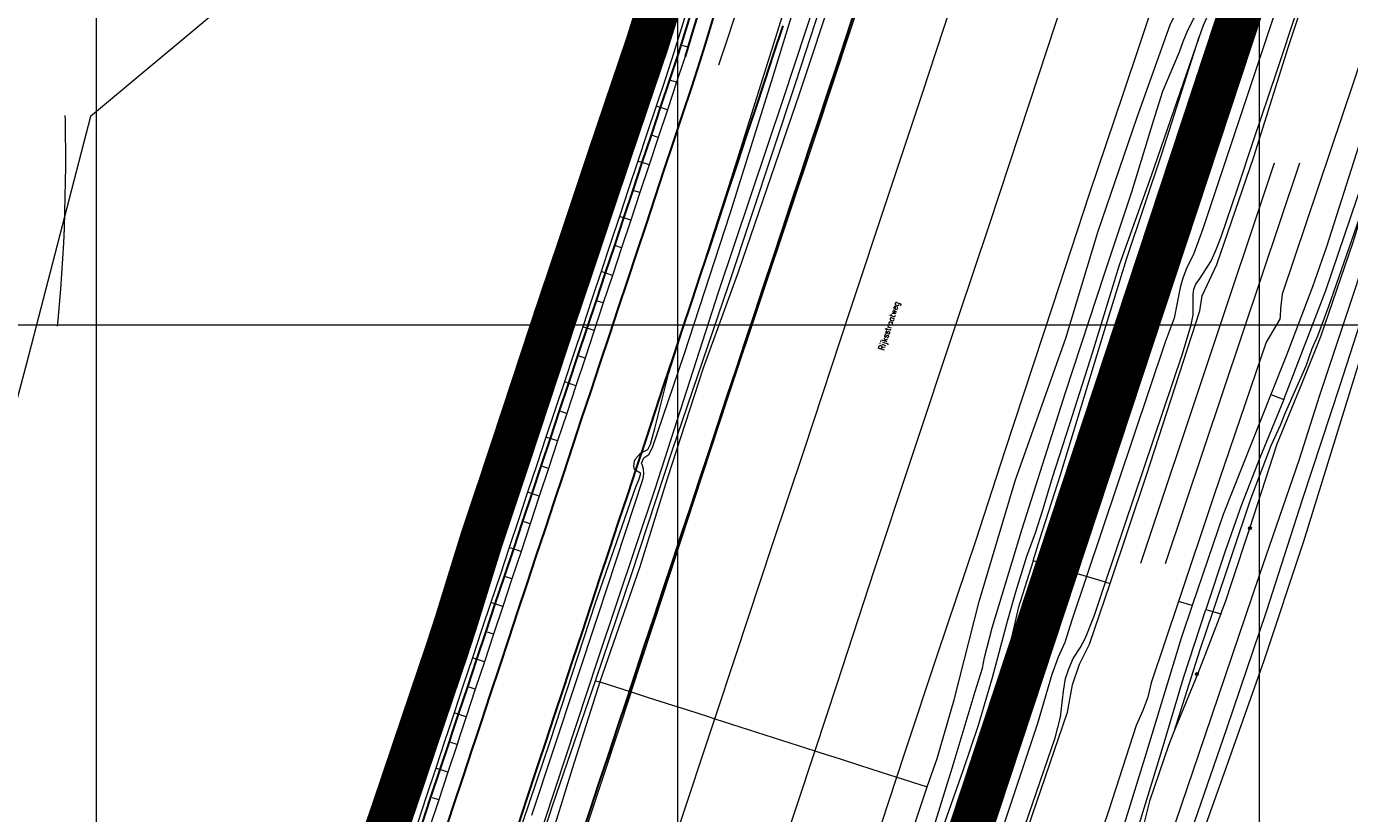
# Model space of a CAD drawing. Header units: metres. Extents: x 102313 to 104557, y 415820 to 422103.
# Tile 24 of 256: x 103288 to 103516, y 418016 to 418151. Entities that reach past the tile are written whole.
import ezdxf
from ezdxf.enums import TextEntityAlignment as Align

# ---------------------------------------------------------------- set-up
doc = ezdxf.new("R2010")
doc.units = ezdxf.units.M
doc.header["$MEASUREMENT"] = 0
for name, pattern in [('DGN Style 2', [121.043411, 72.626047, -48.417365]), ('DGN Style 3', [169.460776, 121.043411, -48.417365]), ('DGN Style 5', [84.730388, 36.313023, -48.417365]), ('KG-GV', [42, 12, -6, 0, -6, 12, -6])]:
    doc.linetypes.add(name, pattern=pattern)
for name, color, linetype, lineweight in [('00-50m-Bowgr-markering rijstrook', 4, 'DGN Style 5', 0), ('00-Beschermingszone binnenzijde', 41, 'Continuous', 0), ('00-Coordinaten', 7, 'Continuous', 0), ('00-Exploitatie-BPGrens', 7, 'Continuous', 40), ('05-Milieucategorie RW', 6, 'DGN Style 5', 0), ('Berm', 92, 'Continuous', 0), ('BOMEN', 7, 'Continuous', 0), ('N-WE-GW-GRONDWERK_KRUIN-G', 3, 'Continuous', 30), ('N-WE-GW-TALUDARCERING-G', 90, 'Continuous', 13), ('N-WE-GW-WATERGANG-G', 90, 'Continuous', 0), ('N-WE-GW-WATERGANG_WATERLIJN-G', 130, 'Continuous', 30), ('N-WE-KG-GRONDVERWERVING-G', 130, 'KG-GV', 30), ('N-WE-VH-KANTVERHARDING-GD', 6, 'Continuous', 30), ('Oever_slootkant', 92, 'Continuous', 0), ('Spoor_as', 30, 'DGN Style 2', 0), ('Spoorbaan', 7, 'Continuous', 0), ('Straatnaam_BAG', 7, 'Continuous', 0), ('Terrein_gras', 3, 'Continuous', 0), ('Terrein_onbegroeid', 94, 'Continuous', 0), ('water', 2, 'Continuous', 0), ('Wegdeel', 254, 'Continuous', 0)]:
    doc.layers.add(name, color=color, linetype=linetype, lineweight=lineweight)
doc.styles.add('Style-STANDARD', font='STANDARD.shx')

# ---------------------------------------------------------------- blocks, each defined once
blk = doc.blocks.new('145_24')
at = {"layer": 'BOMEN'}
h = blk.add_hatch(color=7, dxfattribs=at)
edge = h.paths.add_edge_path()
edge.add_arc((0, 0), 0.25, 0, 360)
blk.add_circle((0, 0), 0.25, dxfattribs=at)

msp = doc.modelspace()

# ---------------------------------------------------------------- linework, layer by layer
at = {"layer": '00-50m-Bowgr-markering rijstrook', "flags": 128}
msp.add_lwpolyline([(103569.976, 418639.684), (103568.118, 418633.812), (103566.608, 418629.049), (103565.096, 418624.286), (103563.582, 418619.524), (103562.066, 418614.763), (103560.547, 418610.003), (103559.026, 418605.243), (103557.503, 418600.484), (103555.978, 418595.726), (103554.451, 418590.969), (103552.922, 418586.212), (103551.39, 418581.456), (103549.856, 418576.7), (103548.32, 418571.946), (103546.782, 418567.192), (103545.241, 418562.438), (103543.698, 418557.686), (103542.154, 418552.934), (103540.606, 418548.183), (103539.057, 418543.432), (103537.506, 418538.683), (103535.952, 418533.934), (103534.396, 418529.185), (103532.838, 418524.438), (103531.278, 418519.691), (103529.716, 418514.945), (103528.151, 418510.199), (103526.584, 418505.455), (103525.015, 418500.711), (103523.792, 418497.018), (103523.444, 418495.967), (103521.871, 418491.221), (103520.299, 418486.474), (103518.726, 418481.728), (103517.153, 418476.982), (103515.58, 418472.236), (103514.007, 418467.49), (103512.706, 418463.562), (103512.435, 418462.743), (103510.862, 418457.997), (103509.289, 418453.251), (103507.716, 418448.505), (103506.143, 418443.759), (103504.571, 418439.013), (103502.998, 418434.266), (103501.425, 418429.52), (103499.852, 418424.774), (103498.279, 418420.028), (103496.707, 418415.282), (103495.134, 418410.535), (103493.561, 418405.789), (103491.988, 418401.043), (103490.415, 418396.297), (103488.843, 418391.551), (103487.27, 418386.804), (103485.697, 418382.058), (103484.124, 418377.312), (103482.551, 418372.566), (103480.979, 418367.82), (103479.406, 418363.073), (103477.833, 418358.327), (103476.26, 418353.581), (103474.687, 418348.835), (103473.115, 418344.089), (103471.542, 418339.343), (103469.969, 418334.596), (103468.396, 418329.85), (103466.823, 418325.104), (103465.251, 418320.358), (103463.678, 418315.612), (103462.105, 418310.865), (103460.532, 418306.119), (103458.959, 418301.373), (103457.387, 418296.627), (103455.814, 418291.881), (103454.241, 418287.134), (103452.668, 418282.388), (103451.095, 418277.642), (103449.523, 418272.896), (103447.95, 418268.15), (103446.377, 418263.404), (103444.804, 418258.657), (103443.231, 418253.911), (103441.659, 418249.165), (103440.086, 418244.419), (103438.513, 418239.673), (103436.94, 418234.926), (103435.367, 418230.18), (103433.795, 418225.434), (103432.222, 418220.688), (103430.649, 418215.942), (103429.076, 418211.195), (103427.503, 418206.449), (103425.931, 418201.703), (103424.358, 418196.957), (103422.785, 418192.211), (103421.212, 418187.465), (103419.639, 418182.718), (103418.067, 418177.972), (103416.494, 418173.226), (103414.921, 418168.48), (103413.348, 418163.734), (103411.775, 418158.987), (103410.203, 418154.241), (103408.63, 418149.495), (103407.057, 418144.749)], dxfattribs=at)
at = {"layer": '00-Beschermingszone binnenzijde', "linetype": 'DGN Style 3', "flags": 128}
msp.add_lwpolyline([(102955.888, 418283.238), (102963.002, 418284.475), (102985.492, 418288.102), (102986.15, 418283.937), (102990.605, 418250.056), (102992.1, 418239.95), (103010.671, 418228.943), (103015.526, 418226.006), (103053.074, 418203.295), (103073.944, 418191.207), (103095.46, 418178.421), (103125.325, 418160.91), (103145.656, 418148.558), (103153.223, 418144.159), (103157.351, 418146.903), (103167.507, 418154.969), (103185.753, 418168.734), (103204.294, 418182.8), (103206.322, 418184.421), (103208.302, 418186.005), (103209.781, 418187.188), (103212.588, 418193.593), (103227.52, 418229.946), (103328.812, 418160.807), (103299.053, 418135.905), (103288.034, 418093.455), (103282.268, 418071.915), (103269.518, 418022.359), (103265.543, 418006.253), (103262.432, 417995.434), (103262.347, 417994.661), (103261.564, 417991.803), (103251.935, 417956.685), (103251.61, 417956.774), (103249.532, 417950.104), (103247.953, 417944.702), (103245.428, 417934.239), (103242.966, 417926.346), (103241.985, 417904.979), (103237.035, 417888.589), (103232.839, 417886.213), (103230.665, 417878.845), (103228.413, 417870.041), (103225.157, 417857.037), (103222.94, 417847.91), (103220.422, 417836.904), (103215.937, 417818.422), (103212.006, 417804.363), (103205.999, 417782.024), (103198.485, 417754.493), (103190.353, 417723.898), (103175.986, 417669.155), (103168.055, 417639.399), (103166.098, 417632.187), (103164.265, 417623.277), (103162.418, 417618.141), (103160.965, 417612.692), (103158.63, 417603.018), (103156.953, 417598.608), (103155.742, 417593.238), (103152.868, 417581.128), (103133.088, 417586.25), (103123.794, 417588.543), (103126.514, 417600), (103128.155, 417607.283), (103129.914, 417611.906), (103131.886, 417620.077), (103133.758, 417627.097), (103135.311, 417631.416), (103136.901, 417639.144), (103139.084, 417647.19), (103146.983, 417676.826), (103161.348, 417731.559), (103169.517, 417762.296), (103177.043, 417789.869), (103183.074, 417812.297), (103186.905, 417826.001), (103191.222, 417843.787), (103193.74, 417854.796), (103196.03, 417864.222), (103199.33, 417877.402), (103201.737, 417886.811), (103204.281, 417895.432), (103206.371, 417902.76), (103207.111, 417905.209), (103208.642, 417906.986), (103211.792, 417908.77), (103212.188, 417910.082), (103213.168, 417931.424), (103213.193, 417932.534), (103214.511, 417935.868), (103216.496, 417942.233), (103218.958, 417952.433), (103220.811, 417958.774), (103222.883, 417965.424), (103226.647, 417982.196), (103228.929, 417991.392), (103229.971, 417993.814), (103230.935, 417993.55), (103232.631, 417999.736), (103232.782, 418000.286), (103232.887, 418001.245), (103236.554, 418013.996), (103240.428, 418029.691), (103253.25, 418079.531), (103259.025, 418101.103), (103271.52, 418149.24), (103272.546, 418152.842), (103279.159, 418158.376), (103241.198, 418184.287), (103240.205, 418181.871), (103236.483, 418173.378), (103235.923, 418172.258), (103235.236, 418171.043), (103234.253, 418169.54), (103233.163, 418168.113), (103231.974, 418166.769), (103230.543, 418165.379), (103227.043, 418162.579), (103225.06, 418160.993), (103222.73, 418159.13), (103203.853, 418144.809), (103185.873, 418131.245), (103175.014, 418122.62), (103167.381, 418117.548), (103156.896, 418112.373), (103156.548, 418112.254), (103155.268, 418111.925), (103153.958, 418111.754), (103152.639, 418111.744), (103151.326, 418111.892), (103150.041, 418112.197), (103148.803, 418112.655), (103147.63, 418113.26), (103143.362, 418115.191), (103130.328, 418122.768), (103109.949, 418135.149), (103080.21, 418152.586), (103058.763, 418165.331), (103037.791, 418177.478), (103000, 418200.336), (102995.258, 418203.205), (102968.479, 418219.077), (102967.741, 418219.474), (102966.816, 418220.133), (102965.991, 418220.915), (102965.282, 418221.803), (102964.707, 418222.783), (102964.274, 418223.834), (102963.995, 418224.935), (102960.893, 418245.905), (102956.457, 418279.639), (102955.888, 418283.238)], close=True, dxfattribs=at)
at = {"layer": '00-Coordinaten'}
for p, q in [((103300, 420000), (103300, 417600)), ((103400, 420000), (103400, 417600)), ((103500, 420000), (103500, 417600)), ((104100, 418100), (102600, 418100))]:
    msp.add_line(p, q, dxfattribs=at)
at = {"layer": '00-Exploitatie-BPGrens', "ltscale": 2, "const_width": 3, "flags": 128}
msp.add_lwpolyline([(103397.043, 418155.686), (103395.545, 418150.915), (103394.781, 418148.473), (103393.263, 418143.992), (103391.659, 418139.256), (103390.058, 418134.519), (103388.456, 418129.781), (103386.866, 418125.038), (103385.285, 418120.294), (103383.704, 418115.551), (103382.118, 418110.811), (103380.519, 418106.075), (103378.919, 418101.334), (103377.355, 418096.581), (103375.791, 418091.831), (103374.227, 418087.083), (103372.661, 418082.334), (103371.096, 418077.587), (103369.522, 418072.843), (103367.935, 418068.103), (103366.344, 418063.351), (103364.858, 418058.564), (103363.383, 418053.784), (103361.911, 418049.013), (103360.371, 418044.27), (103358.772, 418039.538), (103357.171, 418034.802), (103356.075, 418031.558), (103355.569, 418030.06), (103353.966, 418025.308), (103352.367, 418020.557), (103350.755, 418015.811), (103349.125, 418011.071)], dxfattribs=at)
at = {"layer": '05-Milieucategorie RW', "flags": 128}
msp.add_lwpolyline([(103232.591, 417943.781, 0.0310361), (103252.615, 417975.14), (103257.149, 417983.318, 0.2941807), (103235.724, 418307.51, 0.1521754), (103116.04, 418439.911), (103106.534, 418445.529, 0.2255848), (102849.984, 418468.689)], format="xyb", dxfattribs=at)
at = {"layer": 'Berm', "flags": 128}
for points in [[(103386.609, 418038.663), (103381.844, 418023.714), (103374.204, 417998.91), (103366.548, 417976.088), (103359.666, 417955.463), (103352.58, 417934.61), (103343.302, 417906.687), (103336.699, 417886.335), (103328.695, 417862.082), (103319.311, 417835.975), (103312.963, 417815.306), (103307.996, 417799.825), (103301.954, 417781.474), (103296.567, 417765.56), (103289.342, 417745.031), (103283.652, 417726.967), (103277.207, 417707.501), (103270.189, 417685.115)], [(103386.609, 418038.663), (103392.014, 418036.955)], [(103406.415, 418032.339), (103423.629, 418026.821)], [(103437.714, 418022.306), (103442.899, 418020.642)]]:
    msp.add_lwpolyline(points, dxfattribs=at)
at = {"layer": 'N-WE-GW-GRONDWERK_KRUIN-G', "flags": 128}
msp.add_lwpolyline([(103404.144, 418155.646), (103402.688, 418150.863), (103401.287, 418146.261)], dxfattribs=at)
at = {"layer": 'N-WE-GW-TALUDARCERING-G', "flags": 128}
for points in [[(103396.368, 418150.195), (103397.848, 418149.74)], [(103401.764, 418147.824), (103400.805, 418148.118)], [(103394.21, 418143.671), (103394.963, 418143.421)], [(103399.814, 418141.814), (103398.857, 418142.133)], [(103392.606, 418138.935), (103394.136, 418138.426)], [(103398.241, 418137.068), (103396.321, 418137.707)], [(103391.005, 418134.199), (103391.781, 418133.94)], [(103396.668, 418132.322), (103395.705, 418132.643)], [(103389.404, 418129.462), (103390.977, 418128.938)], [(103395.095, 418127.576), (103393.162, 418128.219)], [(103387.814, 418124.721), (103388.606, 418124.458)], [(103393.523, 418122.829), (103392.553, 418123.152)], [(103386.234, 418119.978), (103387.818, 418119.45)], [(103391.95, 418118.083), (103390.003, 418118.731)], [(103384.653, 418115.234), (103385.446, 418114.97)], [(103390.377, 418113.337), (103389.4, 418113.662)], [(103383.066, 418110.493), (103384.659, 418109.962)], [(103388.804, 418108.591), (103386.844, 418109.244)], [(103381.467, 418105.755), (103382.273, 418105.487)], [(103387.231, 418103.845), (103386.248, 418104.172)], [(103379.868, 418101.018), (103381.5, 418100.475)], [(103385.659, 418099.098), (103383.685, 418099.756)], [(103378.305, 418096.269), (103379.112, 418096)], [(103384.086, 418094.352), (103383.095, 418094.682)], [(103376.742, 418091.519), (103378.34, 418090.987)], [(103382.513, 418089.606), (103380.525, 418090.268)], [(103375.177, 418086.77), (103375.969, 418086.507)], [(103380.94, 418084.86), (103379.943, 418085.192)], [(103373.611, 418082.022), (103375.18, 418081.499)], [(103379.367, 418080.114), (103377.365, 418080.78)], [(103372.045, 418077.273), (103372.823, 418077.014)], [(103377.795, 418075.368), (103376.79, 418075.702)], [(103370.471, 418072.528), (103372.021, 418072.012)], [(103376.222, 418070.621), (103374.205, 418071.293)], [(103368.883, 418067.786), (103369.662, 418067.527)], [(103374.649, 418065.875), (103373.637, 418066.212)], [(103367.296, 418063.045), (103368.86, 418062.524)], [(103373.076, 418061.129), (103371.045, 418061.805)], [(103365.813, 418058.27), (103366.547, 418058.026)], [(103371.503, 418056.383), (103370.484, 418056.722)], [(103364.339, 418053.492), (103365.701, 418053.039)], [(103369.931, 418051.637), (103367.885, 418052.318)], [(103362.866, 418048.714), (103363.493, 418048.505)], [(103368.358, 418046.89), (103367.331, 418047.232)], [(103361.321, 418043.959), (103362.541, 418043.553)], [(103366.785, 418042.144), (103364.725, 418042.831)], [(103359.72, 418039.222), (103360.34, 418039.015)], [(103365.212, 418037.398), (103364.178, 418037.742)], [(103358.12, 418034.485), (103359.38, 418034.065)], [(103363.639, 418032.652), (103361.564, 418033.343)], [(103356.519, 418029.748), (103357.16, 418029.535)], [(103362.067, 418027.906), (103361.025, 418028.253)], [(103354.921, 418025.011), (103356.222, 418024.578)], [(103360.496, 418023.159), (103358.405, 418023.854)], [(103353.326, 418020.272), (103353.987, 418020.053)], [(103358.929, 418018.411), (103357.879, 418018.759)]]:
    msp.add_lwpolyline(points, dxfattribs=at)
at = {"layer": 'N-WE-GW-WATERGANG-G', "flags": 128}
for points in [[(103397.997, 418155.386), (103396.5, 418150.615), (103395.732, 418148.163), (103394.21, 418143.671), (103392.606, 418138.935), (103391.005, 418134.198), (103389.403, 418129.462), (103387.814, 418124.721), (103386.234, 418119.977), (103384.653, 418115.234), (103383.066, 418110.492), (103381.467, 418105.755), (103379.868, 418101.018), (103378.304, 418096.268), (103376.741, 418091.519), (103375.177, 418086.77), (103373.611, 418082.021), (103372.045, 418077.273), (103370.47, 418072.527), (103368.883, 418067.786), (103367.296, 418063.044), (103365.813, 418058.268), (103364.339, 418053.49), (103362.865, 418048.711), (103361.32, 418043.955), (103359.719, 418039.218), (103358.118, 418034.481), (103357.022, 418031.238), (103356.516, 418029.74), (103354.914, 418024.989), (103353.314, 418020.236), (103351.702, 418015.488)], [(103399.449, 418154.953), (103397.98, 418150.173), (103397.192, 418147.605), (103395.716, 418143.172), (103394.137, 418138.428), (103392.557, 418133.684), (103390.978, 418128.94), (103389.398, 418124.196), (103387.819, 418119.452), (103386.239, 418114.708), (103384.66, 418109.964), (103383.08, 418105.22), (103381.5, 418100.476), (103379.921, 418095.733), (103378.341, 418090.989), (103376.761, 418086.245), (103375.181, 418081.501), (103373.601, 418076.757), (103372.021, 418072.013), (103370.441, 418067.27), (103368.861, 418062.526), (103367.281, 418057.782), (103365.701, 418053.038), (103364.121, 418048.295), (103362.54, 418043.551), (103360.96, 418038.807), (103359.38, 418034.063), (103358.297, 418030.815), (103357.798, 418029.316), (103356.216, 418024.558), (103354.636, 418019.8), (103353.06, 418015.041)], [(103401.653, 418154.295), (103400.184, 418149.515), (103399.381, 418146.901), (103397.899, 418142.449), (103396.32, 418137.705), (103394.74, 418132.961), (103393.161, 418128.217), (103391.582, 418123.473), (103390.002, 418118.729), (103388.423, 418113.985), (103386.843, 418109.241), (103385.263, 418104.497), (103383.684, 418099.753), (103382.104, 418095.009), (103380.524, 418090.265), (103378.944, 418085.521), (103377.364, 418080.777), (103375.784, 418076.034), (103374.204, 418071.29), (103372.624, 418066.546), (103371.044, 418061.802), (103369.464, 418057.059), (103367.884, 418052.315), (103366.304, 418047.571), (103364.723, 418042.827), (103363.143, 418038.084), (103361.563, 418033.34), (103360.481, 418030.092), (103359.981, 418028.593), (103358.4, 418023.837), (103356.821, 418019.08), (103355.245, 418014.322)], [(103401.287, 418146.261), (103399.814, 418141.814), (103398.241, 418137.068), (103396.668, 418132.322), (103395.095, 418127.576), (103393.523, 418122.829), (103391.95, 418118.083), (103390.377, 418113.337), (103388.804, 418108.591), (103387.231, 418103.845), (103385.659, 418099.098), (103384.086, 418094.352), (103382.513, 418089.606), (103380.94, 418084.86), (103379.367, 418080.114), (103377.795, 418075.368), (103376.222, 418070.621), (103374.649, 418065.875), (103373.076, 418061.129), (103371.503, 418056.383), (103369.931, 418051.637), (103368.358, 418046.89), (103366.785, 418042.144), (103365.212, 418037.398), (103363.639, 418032.652), (103362.562, 418029.402), (103362.066, 418027.902), (103360.492, 418023.145), (103358.921, 418018.387), (103357.353, 418013.628)]]:
    msp.add_lwpolyline(points, dxfattribs=at)
at = {"layer": 'N-WE-GW-WATERGANG_WATERLIJN-G', "flags": 128}
for points in [[(103398.73, 418155.167), (103397.262, 418150.387), (103396.478, 418147.835), (103395.004, 418143.408), (103393.425, 418138.664), (103391.845, 418133.92), (103390.266, 418129.176), (103388.686, 418124.432), (103387.107, 418119.688), (103385.527, 418114.944), (103383.948, 418110.2), (103382.368, 418105.456), (103380.788, 418100.712), (103379.209, 418095.968), (103377.629, 418091.225), (103376.049, 418086.481), (103374.469, 418081.737), (103372.889, 418076.993), (103371.309, 418072.249), (103369.729, 418067.505), (103368.149, 418062.762), (103366.569, 418058.018), (103364.989, 418053.274), (103363.409, 418048.53), (103361.828, 418043.787), (103360.248, 418039.043), (103358.668, 418034.299), (103357.586, 418031.051), (103357.086, 418029.551), (103355.504, 418024.794), (103353.924, 418020.035), (103352.347, 418015.275)], [(103402.371, 418154.08), (103400.903, 418149.3), (103400.095, 418146.672), (103398.611, 418142.213), (103397.032, 418137.469), (103395.452, 418132.725), (103393.873, 418127.981), (103392.294, 418123.237), (103390.714, 418118.493), (103389.134, 418113.749), (103387.555, 418109.005), (103385.975, 418104.261), (103384.396, 418099.517), (103382.816, 418094.773), (103381.236, 418090.029), (103379.656, 418085.285), (103378.076, 418080.542), (103376.496, 418075.798), (103374.916, 418071.054), (103373.336, 418066.31), (103371.756, 418061.566), (103370.176, 418056.823), (103368.596, 418052.079), (103367.016, 418047.335), (103365.435, 418042.591), (103363.855, 418037.848), (103362.275, 418033.104), (103361.193, 418029.856), (103360.693, 418028.357), (103359.112, 418023.601), (103357.533, 418018.845), (103355.957, 418014.088)]]:
    msp.add_lwpolyline(points, dxfattribs=at)
at = {"layer": 'N-WE-KG-GRONDVERWERVING-G', "linetype": 'Continuous', "lineweight": 0, "ltscale": 5, "const_width": 7.5, "flags": 128}
for points in [[(103227.821, 417347.733), (103241.913, 417390.113), (103245.2, 417400), (103312.2, 417600), (103317.736, 417616.574), (103327.531, 417645.901), (103359.969, 417743.022), (103379, 417800), (103417.539, 417915.042), (103420.847, 417924.916), (103446, 418000), (103512, 418200), (103614.444, 418501.305)], [(103397.043, 418155.686), (103395.545, 418150.915), (103394.781, 418148.473), (103393.263, 418143.992), (103391.659, 418139.256), (103390.058, 418134.519), (103388.456, 418129.781), (103386.866, 418125.038), (103385.285, 418120.294), (103383.704, 418115.551), (103382.118, 418110.811), (103380.519, 418106.075), (103378.919, 418101.334), (103377.355, 418096.581), (103375.791, 418091.831), (103374.227, 418087.083), (103372.661, 418082.334), (103371.096, 418077.587), (103369.522, 418072.843), (103367.935, 418068.103), (103366.344, 418063.351), (103364.858, 418058.564), (103363.383, 418053.784), (103361.911, 418049.013), (103360.371, 418044.27), (103358.772, 418039.538), (103357.171, 418034.802), (103356.075, 418031.558), (103355.569, 418030.06), (103353.966, 418025.308), (103352.367, 418020.557), (103350.755, 418015.811), (103349.125, 418011.071)]]:
    msp.add_lwpolyline(points, dxfattribs=at)
at = {"layer": 'N-WE-VH-KANTVERHARDING-GD', "flags": 128}
for points in [[(103430.513, 418154.184), (103428.941, 418149.438), (103427.368, 418144.692), (103425.795, 418139.946), (103424.222, 418135.2), (103422.649, 418130.453), (103421.077, 418125.707), (103419.504, 418120.961), (103417.931, 418116.215), (103416.358, 418111.469), (103414.785, 418106.723), (103413.213, 418101.976), (103411.64, 418097.23), (103410.067, 418092.484), (103408.494, 418087.738), (103406.921, 418082.992), (103405.349, 418078.245), (103403.776, 418073.499), (103402.203, 418068.753), (103400.63, 418064.007), (103399.057, 418059.261), (103397.485, 418054.514), (103395.912, 418049.768), (103394.339, 418045.022), (103392.766, 418040.276), (103391.193, 418035.53), (103389.621, 418030.784), (103388.048, 418026.037), (103386.475, 418021.291), (103384.902, 418016.545), (103383.329, 418011.799)], [(103406.106, 418152.965), (103404.675, 418148.174), (103403.853, 418145.42), (103402.377, 418140.965), (103400.804, 418136.219), (103399.231, 418131.472), (103397.658, 418126.726), (103396.085, 418121.98), (103394.513, 418117.234), (103392.94, 418112.488), (103391.367, 418107.742), (103389.794, 418102.995), (103388.221, 418098.249), (103386.649, 418093.503), (103385.076, 418088.757), (103383.503, 418084.011), (103381.93, 418079.264), (103380.357, 418074.518), (103378.785, 418069.772), (103377.212, 418065.026), (103375.639, 418060.28), (103374.066, 418055.533), (103372.494, 418050.787), (103370.921, 418046.041), (103369.348, 418041.295), (103367.775, 418036.549), (103366.202, 418031.803), (103365.125, 418028.553), (103364.629, 418027.054), (103363.056, 418022.298), (103361.485, 418017.542), (103359.918, 418012.784)], [(103418.085, 418151.492), (103416.513, 418146.745), (103414.94, 418141.999)], [(103414.94, 418141.999), (103413.388, 418137.316), (103411.815, 418132.57), (103410.242, 418127.824), (103408.669, 418123.077), (103407.097, 418118.331), (103405.524, 418113.585), (103403.951, 418108.839), (103402.378, 418104.093), (103400.805, 418099.346), (103399.233, 418094.6), (103397.66, 418089.854), (103396.087, 418085.108), (103394.514, 418080.362), (103392.941, 418075.615), (103391.369, 418070.869), (103389.796, 418066.123), (103388.223, 418061.377), (103386.65, 418056.631), (103385.077, 418051.885), (103383.505, 418047.138), (103381.932, 418042.392), (103380.359, 418037.646), (103378.786, 418032.9), (103377.213, 418028.154), (103376.137, 418024.904), (103375.641, 418023.407), (103374.07, 418018.658), (103372.502, 418013.909)]]:
    msp.add_lwpolyline(points, dxfattribs=at)
at = {"layer": 'Oever_slootkant', "flags": 128}
for points in [[(103353.132, 417956.825), (103359.403, 417976.135), (103365.548, 417992.56), (103370.983, 418007.459), (103378.072, 418028.449), (103385.839, 418052.095), (103392.841, 418072.239), (103393.351, 418073.454), (103393.678, 418074.537), (103392.568, 418075.183), (103392.495, 418075.765), (103392.565, 418076.614), (103392.76, 418077.053), (103393.617, 418078.037), (103394.861, 418078.657), (103395.324, 418079.574), (103396.065, 418082.263), (103398.411, 418091.637), (103402.88, 418105.397), (103409.265, 418125.294), (103417.471, 418151.419), (103422.923, 418169.048), (103432.843, 418200)], [(103385.865, 418038.867), (103392.059, 418057.121), (103399.046, 418078.414), (103408.779, 418106.859), (103420.355, 418141.763), (103430.409, 418172.771), (103439.278, 418200)], [(103442.899, 418020.642), (103444.633, 418025.52), (103447.561, 418035.563), (103451.884, 418052.512), (103458.086, 418073.261), (103466.784, 418097.787), (103472.253, 418116.019), (103479.042, 418135.822), (103484.696, 418151.697), (103490.562, 418163.93), (103494.249, 418175.54), (103501.931, 418200)], [(103462.487, 418059.093), (103469.33, 418080.318), (103470.944, 418085.304), (103473.919, 418093.848), (103475.425, 418098.686), (103476.868, 418104.199), (103477.836, 418106.923), (103479.33, 418110.271), (103481.753, 418117.383), (103485.872, 418129.925), (103488.265, 418138.4), (103489.326, 418142.868), (103490.037, 418144.647), (103491.402, 418147.01), (103492.484, 418148.343), (103494.436, 418151.263), (103495.711, 418153.696)], [(103462.305, 418063.211), (103465.833, 418074.271), (103472.95, 418097.615), (103477.283, 418111.541), (103483.271, 418129.506), (103489.706, 418149.634)], [(103536.719, 418149), (103535.519, 418147.497), (103531.105, 418135.772), (103523.436, 418112.657), (103519.524, 418101.153), (103507.634, 418062.835), (103500.814, 418042.323), (103494.294, 418023.835), (103487.454, 418004.697), (103478.815, 417978.579), (103469.567, 417950.033), (103460.767, 417923.59), (103454.201, 417904.743), (103451.632, 417897.063), (103448.028, 417885.342), (103438.884, 417860.433), (103431.396, 417836.89)], [(103522.943, 418136.338), (103520.233, 418128.347), (103517.623, 418119.52), (103511.952, 418103.225), (103510.035, 418098.144), (103509.101, 418095.97), (103508.035, 418092.95), (103504.474, 418084.943), (103503.638, 418082.784), (103502.043, 418079.281), (103498.522, 418070.093), (103492.039, 418050.773)], [(103493.42, 418050.372), (103494.291, 418052.624), (103495.312, 418055.798), (103498.438, 418065.113), (103503.131, 418079.614), (103507.376, 418089.96), (103510.631, 418098.055), (103516.217, 418114.276), (103522.943, 418136.338)], [(103461.145, 418059.501), (103462.305, 418063.211)], [(103461.145, 418059.501), (103458.592, 418051.337), (103456.378, 418041.746), (103456.234, 418040.785), (103455.68, 418037.791), (103455.498, 418036.105), (103455.368, 418035.369)], [(103462.487, 418059.093), (103460.21, 418051.753), (103455.368, 418035.369)], [(103462.487, 418059.093), (103461.145, 418059.501)], [(103493.42, 418050.372), (103489.448, 418040.096), (103485.371, 418030.101)], [(103492.039, 418050.773), (103489.799, 418044.179)], [(103492.039, 418050.773), (103493.42, 418050.372)], [(103489.799, 418044.179), (103485.371, 418030.101)], [(103269.009, 417685.626), (103281.284, 417722.832), (103291.583, 417754.155), (103302.76, 417787.661), (103313.723, 417821.235), (103325.957, 417857.413), (103330.571, 417870.817), (103340.726, 417904.008), (103356.576, 417949.906), (103368.678, 417987.238), (103378.605, 418017.684), (103385.865, 418038.867)], [(103455.368, 418035.369), (103455.128, 418034.016), (103454.602, 418031.961), (103454.179, 418030.561)], [(103454.179, 418030.561), (103453.465, 418028.2), (103449.541, 418016.531)], [(103454.179, 418030.561), (103454.112, 418029.811), (103453.484, 418026.98), (103451.267, 418020.508), (103449.541, 418016.531)], [(103485.371, 418030.101), (103484.412, 418027.751), (103481.143, 418018.167), (103480.01, 418013.597), (103479.857, 418009.604)], [(103341.006, 417720.312), (103342.148, 417722.113), (103345.15, 417730.875), (103351.326, 417749.071), (103359.585, 417774.434), (103366.788, 417796.795), (103373.249, 417816.076), (103379.792, 417836.692), (103386.715, 417858.403), (103394.201, 417881.313), (103402.208, 417903.458), (103408.958, 417922.881), (103414.993, 417940.321), (103421.532, 417958.463), (103428.468, 417978.451), (103434.747, 417996.106), (103442.899, 418020.642)], [(103449.541, 418016.531), (103449.175, 418015.443), (103446.517, 418008.357)]]:
    msp.add_lwpolyline(points, dxfattribs=at)
at = {"layer": 'Spoor_as', "flags": 128}
for points in [[(103325.815, 417600), (103363.35, 417712.3), (103386.21, 417780.22), (103413.37, 417861.67), (103465.06, 418015.44), (103526.733, 418200)], [(103330.029, 417600), (103354.25, 417671.95), (103372.05, 417725.61), (103389.04, 417776.02), (103400.08, 417809.25), (103452.362, 417964.825), (103531.13, 418200)]]:
    msp.add_lwpolyline(points, dxfattribs=at)
at = {"layer": 'Spoorbaan', "flags": 128}
for points in [[(103474.377, 418055.609), (103480.67, 418074.229), (103489.807, 418102.47), (103490.244, 418105.056), (103492.734, 418110.476), (103499.09, 418128.986), (103505.084, 418147.973), (103511.991, 418168.688), (103512.162, 418170.778), (103513.263, 418173.509), (103514.798, 418175.924), (103522.813, 418200)], [(103535.827, 418200), (103531.15, 418186.12), (103526.155, 418171.56), (103525.74, 418167.95), (103525.616, 418167.411), (103523.83, 418163.845), (103518.51, 418148.45), (103504, 418105.345), (103503.672, 418102.812), (103503.656, 418101.576), (103503.55, 418101.05), (103503.028, 418100.058), (103501.23, 418097.1), (103492.2, 418070.67), (103486.127, 418052.494)], [(103403.4, 417843.869), (103422.944, 417901.491), (103423.317, 417905.317), (103423.863, 417907.202), (103425.031, 417909.314), (103425.85, 417911.945), (103425.875, 417913.78), (103425.136, 417915.985), (103425.284, 417917.921), (103426.571, 417919.282), (103429.053, 417921.319), (103430.198, 417923.737), (103431.057, 417926.195), (103443.709, 417963.854), (103446.223, 417973.62), (103447.736, 417976.641), (103448.582, 417978.528), (103456.466, 418002.472), (103467.066, 418033.495), (103467.918, 418038.144), (103469.109, 418041.7), (103470.846, 418045.159), (103474.377, 418055.609)], [(103486.127, 418052.494), (103481.465, 418038.54), (103480.857, 418036.049), (103479.995, 418033.778), (103478.85, 418031.15), (103474.16, 418016.61), (103467.2, 417996.02), (103459.85, 417973.88), (103459.162, 417971.266), (103458.934, 417968.682), (103458.702, 417967.58), (103458.297, 417966.816), (103457.093, 417965.326), (103456.56, 417964.2), (103435.819, 417900.892)]]:
    msp.add_lwpolyline(points, dxfattribs=at)
at = {"layer": 'Terrein_gras', "flags": 128}
for points in [[(103440.666, 418200), (103439.515, 418196.13), (103433.678, 418178.635), (103427.086, 418158.467), (103420.917, 418139.734), (103410.506, 418109.314), (103404.413, 418092.626), (103398.194, 418073.588), (103393.504, 418058.451), (103386.609, 418038.663)], [(103518.066, 418200), (103512.733, 418184.288), (103511.3, 418180.6), (103510.155, 418178.338), (103508.689, 418175.746), (103507.664, 418173.209), (103507.409, 418172.307), (103507.293, 418171.566), (103507.234, 418167.946), (103507.063, 418166.88), (103490.358, 418116.583), (103488.762, 418112.338), (103487.536, 418109.748), (103486.87, 418108.087), (103486.44, 418106.477), (103485.387, 418101.247), (103483.854, 418097.096), (103470.343, 418056.792)], [(103473.619, 418055.831), (103486.827, 418095.072), (103488.349, 418100.105), (103488.654, 418101.786), (103488.671, 418105.337), (103488.816, 418106.227), (103489.145, 418107.104), (103489.894, 418108.127), (103491.694, 418110.966), (103492.506, 418112.764), (103493.479, 418115.213), (103496.318, 418123.475), (103499.029, 418131.777), (103503.122, 418143.801), (103506.557, 418154.211)], [(103470.343, 418056.792), (103462.487, 418059.093)], [(103470.343, 418056.792), (103467.828, 418049.289), (103466.628, 418045.46), (103465.471, 418042.937), (103464.38, 418039.943), (103461.905, 418031.523), (103446.711, 417985.975)], [(103473.619, 418055.831), (103470.343, 418056.792)], [(103457.859, 418008.355), (103464.933, 418029.045), (103465.852, 418032.635), (103466.351, 418037.107), (103466.708, 418039.239), (103467.295, 418040.923), (103468.05, 418042.693), (103469.255, 418044.552), (103470.167, 418046.225), (103471.715, 418050.174), (103473.619, 418055.831)], [(103473.619, 418055.831), (103474.377, 418055.609)], [(103488.504, 418051.833), (103486.127, 418052.494)], [(103490.847, 418051.119), (103492.039, 418050.773)], [(103385.865, 418038.867), (103386.609, 418038.663)]]:
    msp.add_lwpolyline(points, dxfattribs=at)
at = {"layer": 'Terrein_onbegroeid', "flags": 128}
for points in [[(103540.381, 418200), (103538.738, 418195.359), (103518.013, 418133.611), (103511.58, 418113.507), (103509.176, 418106.602), (103504.741, 418094.872), (103502.047, 418088.093)], [(103504.277, 418087.24), (103511.489, 418105.998), (103517.906, 418124.901), (103521.136, 418135.256), (103525.739, 418148.579), (103529.412, 418159.586), (103533.556, 418172.497), (103537.179, 418182.913), (103542.945, 418200)], [(103502.047, 418088.093), (103493.853, 418067.474), (103488.504, 418051.833)], [(103502.047, 418088.093), (103504.277, 418087.24)], [(103504.277, 418087.24), (103500.152, 418077.19), (103496.999, 418069.144), (103494.155, 418061.186), (103490.847, 418051.119)], [(103488.504, 418051.833), (103486.583, 418046.216), (103480.376, 418025.645), (103477.072, 418015.097), (103469.604, 417990.352), (103459.674, 417959.531), (103446.699, 417922.448), (103440.265, 417902.044), (103436.816, 417889.743), (103435.327, 417885.269), (103435.161, 417885.031), (103434.964, 417885.041), (103434.849, 417885.225), (103434.613, 417886.239), (103434.513, 417890.582), (103434.3, 417894.868), (103434.649, 417896.677), (103435.819, 417900.892)], [(103341.725, 417600), (103341.979, 417600.785), (103347.962, 417618.521), (103362.217, 417661.43), (103371.271, 417687.704), (103382.459, 417721.512), (103388.499, 417739.136), (103394.133, 417756.378), (103407.503, 417796.442), (103423.096, 417842.375), (103430.519, 417864.691), (103437.551, 417883.865), (103438.296, 417886.25), (103444.848, 417909.163), (103447.479, 417917.33), (103454.61, 417938.012), (103459.913, 417953.024), (103463.761, 417964.675), (103471.491, 417988.667), (103475.687, 418001.981), (103483.336, 418027.027), (103486.994, 418039.393), (103490.847, 418051.119)]]:
    msp.add_lwpolyline(points, dxfattribs=at)
at = {"layer": 'water', "flags": 128}
for points in [[(103438.236, 418200), (103433.519, 418185.187), (103425.965, 418162.658), (103418.181, 418138.956), (103406.996, 418105.647), (103396.089, 418071.82), (103386.207, 418042.408), (103375.193, 418009.048), (103367.323, 417985.682), (103351.674, 417937.804), (103340.024, 417902.957), (103328.936, 417869.558), (103317.91, 417835.952), (103307.568, 417804.815), (103296.67, 417772.663), (103294.272, 417764.931), (103277.899, 417714.66), (103267.564, 417684.577), (103258.989, 417658.875), (103248.621, 417626.625), (103239.439, 417600)], [(103374.927, 418015.781), (103386.365, 418050.133), (103394.098, 418073.664), (103394.188, 418074.47), (103394.117, 418075.278), (103393.89, 418076.057), (103393.779, 418076.31), (103394.168, 418077.187), (103395.036, 418077.796), (103395.699, 418078.963), (103401.159, 418094.974), (103409.042, 418119.206), (103416.158, 418141.929), (103427.452, 418178.686), (103432.885, 418195.637), (103434.189, 418200)], [(103444.155, 418013.85), (103447.243, 418023.861), (103451.163, 418037.04), (103452.426, 418041.012), (103452.806, 418042.887), (103454.093, 418047.969), (103459.242, 418065.006), (103466.695, 418088.436), (103473.476, 418109.022), (103478.128, 418122.975), (103481.869, 418135.152), (103483.476, 418140.263), (103486.335, 418147.048), (103486.931, 418148.816), (103487.744, 418150.758), (103488.703, 418152.632), (103491.326, 418156.981), (103492.751, 418159.847), (103494.865, 418164.991), (103499.703, 418180.381), (103505.954, 418200)], [(103507.54, 418200), (103500.428, 418178.048), (103495.943, 418164.852), (103495.735, 418163.547), (103495.407, 418162.465), (103494.668, 418160.636), (103493.684, 418158.819), (103490.368, 418151.55), (103489.706, 418149.634)], [(103425.045, 417833.77), (103435.801, 417866.276), (103444.624, 417893.209), (103452.188, 417915.361), (103457.701, 417932.164), (103465.548, 417955.661), (103467.548, 417960.84), (103470.748, 417970.195), (103474.852, 417980.894), (103479.734, 417996.022), (103484.68, 418011.566), (103490.709, 418029.456), (103500.097, 418057.027), (103506.933, 418076.974), (103510.393, 418087.806), (103523.288, 418126.567), (103531.328, 418149.881), (103533.003, 418154.933)], [(103534.324, 418151.153), (103533.893, 418149.729), (103533.835, 418149.125), (103519.612, 418107.407), (103513.88, 418089.675), (103507.484, 418070.155), (103501.236, 418050.714), (103494.405, 418030.579), (103485.51, 418004.849), (103480.808, 417991.346), (103477.904, 417982.149), (103464.945, 417942.351), (103455.922, 417915.167), (103447.1, 417888.855), (103439.266, 417866.225)], [(103489.706, 418149.634), (103481.439, 418125.706), (103475.924, 418110.334), (103471.287, 418095.195), (103467.413, 418082.996), (103464.436, 418073.76), (103462.846, 418068.382), (103461.517, 418064.279), (103460.036, 418060.228), (103458.119, 418054.091)], [(103458.119, 418054.091), (103456.661, 418049.06), (103454.11, 418039.384), (103451.687, 418031.162), (103449.083, 418023.367), (103443.521, 418007.637), (103436.227, 417983.911), (103434.184, 417977.563), (103425.697, 417953.389), (103410.719, 417910.407), (103407.123, 417899.741), (103401.263, 417883.229), (103394.004, 417862.912), (103386.393, 417840.401)]]:
    msp.add_lwpolyline(points, dxfattribs=at)
at = {"layer": 'Wegdeel', "flags": 128}
for points in [[(103392.014, 418036.955), (103397.563, 418053.813), (103402.879, 418069.932), (103408.659, 418087.531), (103414.492, 418105.023), (103423.726, 418132.565), (103429.787, 418150.956), (103437.84, 418175.285), (103445.257, 418197.852), (103445.972, 418200)], [(103406.415, 418032.339), (103410.007, 418043.188), (103416.353, 418062.283), (103421.747, 418078.509), (103429.751, 418102.72), (103436.274, 418122.359), (103442.049, 418139.765), (103450.69, 418166.003), (103457.715, 418187.107), (103461.956, 418200)], [(103480.887, 418200), (103474.78, 418181.536), (103466.554, 418156.665), (103460.447, 418138.175), (103453.578, 418117.258), (103448.306, 418101.557), (103439.825, 418076.063), (103433.791, 418057.971), (103427.377, 418038.265), (103423.629, 418026.821)], [(103437.714, 418022.306), (103439.151, 418026.642), (103444.731, 418043.413), (103451.342, 418063.135), (103456.295, 418078.302), (103464.512, 418103.341), (103470.86, 418122.622), (103476.672, 418139.954), (103485.383, 418165.977), (103494.205, 418192.982), (103496.543, 418200)], [(103392.014, 418036.955), (103384.712, 418014.974), (103378.66, 417996.831), (103372.84, 417979.302), (103367.606, 417963.447), (103361.371, 417944.576), (103355.547, 417927.211), (103349.176, 417907.878), (103343.991, 417892.181), (103337.858, 417873.376), (103332.047, 417856.069), (103324.536, 417833.529), (103318.412, 417814.909), (103312.944, 417798.121), (103306.569, 417778.74), (103299.432, 417757.489), (103294.906, 417743.744), (103287.817, 417722.231), (103280.38, 417699.806), (103275.147, 417683.978)], [(103392.014, 418036.955), (103394.779, 418036.069), (103398.184, 418034.977), (103401.679, 418033.857), (103405.102, 418032.76), (103406.415, 418032.339)], [(103289.945, 417680.585), (103297.377, 417703.039), (103303.416, 417721.054), (103309.945, 417740.725), (103317.706, 417764.234), (103322.886, 417780.051), (103330.857, 417804.063), (103336.254, 417820.142), (103341.541, 417835.976), (103348.514, 417857.283), (103355.265, 417877.621), (103363.725, 417903.114), (103367.935, 417915.866), (103372.954, 417931.055), (103381.574, 417957.19), (103387.082, 417973.932), (103394.629, 417996.751), (103399.842, 418012.476), (103406.415, 418032.339)], [(103423.629, 418026.821), (103413.841, 417997.399), (103407.45, 417977.903), (103401.502, 417959.889), (103394.714, 417939.883), (103388.531, 417920.94), (103382.155, 417902.102), (103375.936, 417883.046), (103369.003, 417861.883), (103363.03, 417844.168), (103356.971, 417825.623), (103350.168, 417805.175), (103344.766, 417788.914), (103337.991, 417768.643), (103332.543, 417752.334), (103326.328, 417733.329), (103316.849, 417704.828), (103309.916, 417683.948), (103307.404, 417676.582)], [(103423.629, 418026.821), (103424.49, 418026.545), (103427.982, 418025.426), (103431.263, 418024.374), (103434.84, 418023.227), (103437.714, 418022.306)], [(103321.981, 417673.24), (103328.848, 417693.659), (103332.26, 417704.013), (103337.356, 417719.36), (103341.151, 417730.799), (103346.773, 417747.783), (103353.287, 417767.449), (103359.485, 417785.976), (103364.536, 417801.617), (103369.063, 417815.133), (103373.107, 417827.285), (103377.482, 417840.63), (103385.609, 417865.066), (103390.409, 417879.28), (103395.685, 417895.006), (103404.221, 417920.886), (103409.748, 417937.498), (103417.16, 417959.931), (103422.339, 417975.639), (103429.625, 417997.719), (103437.714, 418022.306)]]:
    msp.add_lwpolyline(points, dxfattribs=at)

# ---------------------------------------------------------------- block references
at = {"layer": 'BOMEN'}
for p in [(103498.438, 418065.113), (103489.3, 418040.016)]:
    msp.add_blockref('145_24', p, dxfattribs=at)

# ---------------------------------------------------------------- texts
at = {"layer": 'Straatnaam_BAG', "style": 'Style-STANDARD'}
msp.add_text('Rijksstraatweg', height=1, rotation=71.81873, dxfattribs=at).set_placement((103436.345, 418099.935), align=Align.MIDDLE_CENTER)

doc.saveas('drawing.dxf')
